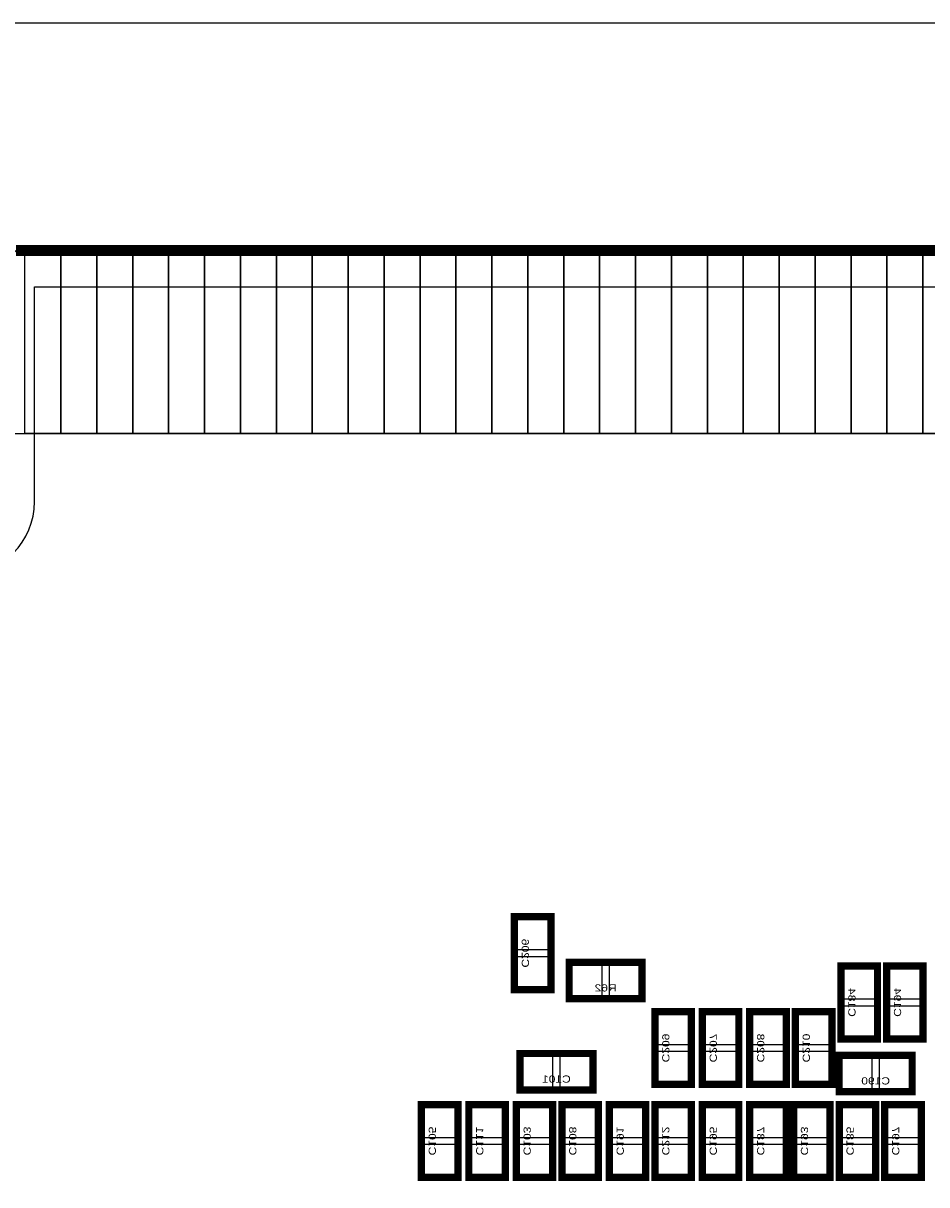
# Model space of a CAD drawing. Extents: x -1.1 to 70.2, y -0.1 to 42.2.
# Tile 4 of 5: x 32.2 to 44.7, y 26 to 42.2. Entities that reach past the tile are written whole.
import ezdxf
from ezdxf.enums import TextEntityAlignment as Align

# ---------------------------------------------------------------- set-up
doc = ezdxf.new("R2010")
doc.units = 0
for name, color, linetype in [('BG_OUTLINE', 12, 'CONTINUOUS'), ('BG_SOLDERMASK_BOTTOM', 232, 'CONTINUOUS'), ('PG_SILKSCREEN_BOTTOM', 150, 'CONTINUOUS'), ('PIN_SOLDERMASK_BOTTOM', 85, 'CONTINUOUS'), ('RD_SILKSCREEN_BOTTOM', 254, 'CONTINUOUS'), ('RKI_ALL', 2, 'CONTINUOUS')]:
    doc.layers.add(name, color=color, linetype=linetype)

msp = doc.modelspace()

# ---------------------------------------------------------------- linework, layer by layer
at = {"layer": 'BG_OUTLINE'}
msp.add_lwpolyline([(68.585791, 38.999922), (32.049999, 38.999922), (31.800013, 38.749935), (31.800013, 35.499929, -1), (30.799989, 35.499929), (30.799989, 38.749935), (30.550002, 38.999922), (1.014197, 38.999922, 0.198907), (0.307111, 38.707035), (0.292887, 38.692836, 0.198912), (0, 37.985725), (0, 20.999933), (1.099998, 20.999933, -0.414221), (1.750009, 20.349921), (1.750009, 17.649927, -0.414212), (1.099998, 16.999941), (0, 16.999941), (0, 1.999996, 0.414214), (1.999996, 0), (67.599992, 0, 0.414214)], format="xyb", dxfattribs=at)
at = {"layer": 'BG_OUTLINE', "const_width": 0.1524}
msp.add_lwpolyline([(32.049999, 38.999922), (68.585791, 38.999922)], dxfattribs=at)
at = {"layer": 'BG_SOLDERMASK_BOTTOM'}
msp.add_lwpolyline([(-1.143, 42.164), (-1.143, 36.449), (70.231, 36.449), (70.231, 42.164)], close=True, dxfattribs=at)
at = {"layer": 'PG_SILKSCREEN_BOTTOM', "const_width": 0.1016}
for points in [[(39.497, 29.718), (39.497, 28.702), (38.989, 28.702), (38.989, 29.718), (39.497, 29.718)], [(39.751, 29.083), (40.767, 29.083), (40.767, 28.575), (39.751, 28.575), (39.751, 29.083)], [(43.535575, 28.0162), (43.535575, 29.0322), (44.043575, 29.0322), (44.043575, 28.0162), (43.535575, 28.0162)], [(44.170575, 28.0162), (44.170575, 29.0322), (44.678575, 29.0322), (44.678575, 28.0162), (44.170575, 28.0162)], [(40.944775, 27.3812), (40.944775, 28.3972), (41.452775, 28.3972), (41.452775, 27.3812), (40.944775, 27.3812)], [(41.605175, 27.3812), (41.605175, 28.3972), (42.113175, 28.3972), (42.113175, 27.3812), (41.605175, 27.3812)], [(42.265575, 27.3812), (42.265575, 28.3972), (42.773575, 28.3972), (42.773575, 27.3812), (42.265575, 27.3812)], [(42.900575, 27.3812), (42.900575, 28.3972), (43.408575, 28.3972), (43.408575, 27.3812), (42.900575, 27.3812)], [(39.0652, 27.813), (40.0812, 27.813), (40.0812, 27.305), (39.0652, 27.305), (39.0652, 27.813)], [(44.5262, 27.279575), (43.5102, 27.279575), (43.5102, 27.787575), (44.5262, 27.787575), (44.5262, 27.279575)], [(38.201625, 27.1018), (38.201625, 26.0858), (37.693625, 26.0858), (37.693625, 27.1018), (38.201625, 27.1018)], [(38.862025, 27.1018), (38.862025, 26.0858), (38.354025, 26.0858), (38.354025, 27.1018), (38.862025, 27.1018)], [(39.5224, 27.1018), (39.5224, 26.0858), (39.0144, 26.0858), (39.0144, 27.1018), (39.5224, 27.1018)], [(40.1574, 27.1018), (40.1574, 26.0858), (39.6494, 26.0858), (39.6494, 27.1018), (40.1574, 27.1018)], [(40.817825, 27.101825), (40.817825, 26.085825), (40.309825, 26.085825), (40.309825, 27.101825), (40.817825, 27.101825)], [(41.452825, 27.1018), (41.452825, 26.0858), (40.944825, 26.0858), (40.944825, 27.1018), (41.452825, 27.1018)], [(42.113225, 27.1018), (42.113225, 26.0858), (41.605225, 26.0858), (41.605225, 27.1018), (42.113225, 27.1018)], [(42.773625, 27.101775), (42.773625, 26.085775), (42.265625, 26.085775), (42.265625, 27.101775), (42.773625, 27.101775)], [(43.383225, 27.101775), (43.383225, 26.085775), (42.875225, 26.085775), (42.875225, 27.101775), (43.383225, 27.101775)], [(44.018225, 27.1018), (44.018225, 26.0858), (43.510225, 26.0858), (43.510225, 27.1018), (44.018225, 27.1018)], [(44.653225, 27.1018), (44.653225, 26.0858), (44.145225, 26.0858), (44.145225, 27.1018), (44.653225, 27.1018)]]:
    msp.add_lwpolyline(points, dxfattribs=at)
at = {"layer": 'PIN_SOLDERMASK_BOTTOM'}
for points in [[(32.675005, 38.999922), (32.675005, 36.449914), (32.175005, 36.449914), (32.175005, 38.999922)], [(33.175003, 38.999922), (33.175003, 36.449914), (32.675005, 36.449914), (32.675005, 38.999922)], [(33.675002, 38.999922), (33.675002, 36.449914), (33.175003, 36.449914), (33.175003, 38.999922)], [(34.175002, 38.999922), (34.175002, 36.449914), (33.675002, 36.449914), (33.675002, 38.999922)], [(34.675, 38.999922), (34.675, 36.449914), (34.175002, 36.449914), (34.175002, 38.999922)], [(35.174999, 38.999922), (35.174999, 36.449914), (34.675, 36.449914), (34.675, 38.999922)], [(35.674998, 38.999922), (35.674998, 36.449914), (35.174999, 36.449914), (35.174999, 38.999922)], [(36.174998, 38.999922), (36.174998, 36.449914), (35.674998, 36.449914), (35.674998, 38.999922)], [(36.674996, 38.999922), (36.674996, 36.449914), (36.174998, 36.449914), (36.174998, 38.999922)], [(37.174996, 38.999922), (37.174996, 36.449914), (36.674996, 36.449914), (36.674996, 38.999922)], [(37.674994, 38.999922), (37.674994, 36.449914), (37.174996, 36.449914), (37.174996, 38.999922)], [(38.174993, 38.999922), (38.174993, 36.449914), (37.674994, 36.449914), (37.674994, 38.999922)], [(38.674993, 38.999922), (38.674993, 36.449914), (38.174993, 36.449914), (38.174993, 38.999922)], [(39.174991, 38.999922), (39.174991, 36.449914), (38.674993, 36.449914), (38.674993, 38.999922)], [(39.674991, 38.999922), (39.674991, 36.449914), (39.174991, 36.449914), (39.174991, 38.999922)], [(40.17499, 38.999922), (40.17499, 36.449914), (39.674991, 36.449914), (39.674991, 38.999922)], [(40.674988, 38.999922), (40.674988, 36.449914), (40.17499, 36.449914), (40.17499, 38.999922)], [(41.174988, 38.999922), (41.174988, 36.449914), (40.674988, 36.449914), (40.674988, 38.999922)], [(41.674986, 38.999922), (41.674986, 36.449914), (41.174988, 36.449914), (41.174988, 38.999922)], [(42.174985, 38.999922), (42.174985, 36.449914), (41.674986, 36.449914), (41.674986, 38.999922)], [(42.674985, 38.999922), (42.674985, 36.449914), (42.174985, 36.449914), (42.174985, 38.999922)], [(43.174983, 38.999922), (43.174983, 36.449914), (42.674985, 36.449914), (42.674985, 38.999922)], [(43.674982, 38.999922), (43.674982, 36.449914), (43.174983, 36.449914), (43.174983, 38.999922)], [(44.175007, 38.999922), (44.175007, 36.449914), (43.675008, 36.449914), (43.675008, 38.999922)], [(44.675006, 38.999922), (44.675006, 36.449914), (44.175007, 36.449914), (44.175007, 38.999922)], [(45.175005, 38.999922), (45.175005, 36.449914), (44.675006, 36.449914), (44.675006, 38.999922)], [(39.468044, 29.710126), (39.017956, 29.710126), (39.017956, 29.260038), (39.468044, 29.260038)], [(39.468044, 29.159962), (39.017956, 29.159962), (39.017956, 28.709874), (39.468044, 28.709874)], [(39.758874, 29.054044), (39.758874, 28.603956), (40.208962, 28.603956), (40.208962, 29.054044)], [(40.309038, 29.054044), (40.309038, 28.603956), (40.759126, 28.603956), (40.759126, 29.054044)], [(43.564531, 28.574238), (44.014619, 28.574238), (44.014619, 29.024326), (43.564531, 29.024326)], [(44.199531, 28.574238), (44.649619, 28.574238), (44.649619, 29.024326), (44.199531, 29.024326)], [(40.973731, 27.939238), (41.423819, 27.939238), (41.423819, 28.389326), (40.973731, 28.389326)], [(41.634131, 27.939238), (42.084219, 27.939238), (42.084219, 28.389326), (41.634131, 28.389326)], [(42.294531, 27.939238), (42.744619, 27.939238), (42.744619, 28.389326), (42.294531, 28.389326)], [(42.929531, 27.939238), (43.379619, 27.939238), (43.379619, 28.389326), (42.929531, 28.389326)], [(43.564531, 28.024074), (44.014619, 28.024074), (44.014619, 28.474162), (43.564531, 28.474162)], [(44.199531, 28.024074), (44.649619, 28.024074), (44.649619, 28.474162), (44.199531, 28.474162)], [(40.973731, 27.389074), (41.423819, 27.389074), (41.423819, 27.839162), (40.973731, 27.839162)], [(41.634131, 27.389074), (42.084219, 27.389074), (42.084219, 27.839162), (41.634131, 27.839162)], [(42.294531, 27.389074), (42.744619, 27.389074), (42.744619, 27.839162), (42.294531, 27.839162)], [(42.929531, 27.389074), (43.379619, 27.389074), (43.379619, 27.839162), (42.929531, 27.839162)], [(39.073074, 27.784044), (39.073074, 27.333956), (39.523162, 27.333956), (39.523162, 27.784044)], [(39.623238, 27.784044), (39.623238, 27.333956), (40.073326, 27.333956), (40.073326, 27.784044)], [(43.968162, 27.308531), (43.968162, 27.758619), (43.518074, 27.758619), (43.518074, 27.308531)], [(44.518326, 27.308531), (44.518326, 27.758619), (44.068238, 27.758619), (44.068238, 27.308531)], [(38.172669, 27.093926), (37.722581, 27.093926), (37.722581, 26.643838), (38.172669, 26.643838)], [(38.833069, 27.093926), (38.382981, 27.093926), (38.382981, 26.643838), (38.833069, 26.643838)], [(39.493444, 27.093926), (39.043356, 27.093926), (39.043356, 26.643838), (39.493444, 26.643838)], [(40.128444, 27.093926), (39.678356, 27.093926), (39.678356, 26.643838), (40.128444, 26.643838)], [(40.788869, 27.093951), (40.338781, 27.093951), (40.338781, 26.643863), (40.788869, 26.643863)], [(41.423869, 27.093926), (40.973781, 27.093926), (40.973781, 26.643838), (41.423869, 26.643838)], [(42.084269, 27.093926), (41.634181, 27.093926), (41.634181, 26.643838), (42.084269, 26.643838)], [(42.744669, 27.093901), (42.294581, 27.093901), (42.294581, 26.643813), (42.744669, 26.643813)], [(43.354269, 27.093901), (42.904181, 27.093901), (42.904181, 26.643813), (43.354269, 26.643813)], [(43.989269, 27.093926), (43.539181, 27.093926), (43.539181, 26.643838), (43.989269, 26.643838)], [(44.624269, 27.093926), (44.174181, 27.093926), (44.174181, 26.643838), (44.624269, 26.643838)], [(38.172669, 26.543762), (37.722581, 26.543762), (37.722581, 26.093674), (38.172669, 26.093674)], [(38.833069, 26.543762), (38.382981, 26.543762), (38.382981, 26.093674), (38.833069, 26.093674)], [(39.493444, 26.543762), (39.043356, 26.543762), (39.043356, 26.093674), (39.493444, 26.093674)], [(40.128444, 26.543762), (39.678356, 26.543762), (39.678356, 26.093674), (40.128444, 26.093674)], [(40.788869, 26.543787), (40.338781, 26.543787), (40.338781, 26.093699), (40.788869, 26.093699)], [(41.423869, 26.543762), (40.973781, 26.543762), (40.973781, 26.093674), (41.423869, 26.093674)], [(42.084269, 26.543762), (41.634181, 26.543762), (41.634181, 26.093674), (42.084269, 26.093674)], [(42.744669, 26.543737), (42.294581, 26.543737), (42.294581, 26.093649), (42.744669, 26.093649)], [(43.354269, 26.543737), (42.904181, 26.543737), (42.904181, 26.093649), (43.354269, 26.093649)], [(43.989269, 26.543762), (43.539181, 26.543762), (43.539181, 26.093674), (43.989269, 26.093674)], [(44.624269, 26.543762), (44.174181, 26.543762), (44.174181, 26.093674), (44.624269, 26.093674)]]:
    msp.add_lwpolyline(points, close=True, dxfattribs=at)
at = {"layer": 'RKI_ALL'}
msp.add_lwpolyline([(67.599992, 0.508), (1.999996, 0.508, -0.414214), (0.508, 1.999996), (0.508, 16.491941), (1.100023, 16.491941, 0.414207), (2.258009, 17.649927), (2.258009, 20.349947, 0.414205), (1.100023, 21.507933), (0.508, 21.507933), (0.508, 37.985751, -0.198803), (0.651967, 38.333502), (0.666166, 38.347675), (0.666318, 38.347828, -0.198902), (1.014197, 38.491922), (30.291989, 38.491922), (30.291989, 35.499929, 1), (32.308013, 35.499929), (32.308013, 38.491922), (68.585791, 38.491922, -0.204222)], format="xyb", dxfattribs=at)

# ---------------------------------------------------------------- texts
at = {"layer": 'RD_SILKSCREEN_BOTTOM', "text_generation_flag": 2, "width": 1.254001}
for s, p in [('C206', (39.0906, 29.21)), ('C184', (43.637175, 28.5242)), ('C194', (44.272175, 28.5242)), ('C209', (41.046375, 27.8892)), ('C207', (41.706775, 27.8892)), ('C208', (42.367175, 27.8892)), ('C210', (43.002175, 27.8892)), ('C105', (37.795225, 26.5938)), ('C111', (38.455625, 26.5938)), ('C103', (39.116, 26.5938)), ('C108', (39.751, 26.5938)), ('C191', (40.411425, 26.593825)), ('C212', (41.046425, 26.5938)), ('C195', (41.706825, 26.5938)), ('C187', (42.367225, 26.593775)), ('C193', (42.976825, 26.593775)), ('C185', (43.611825, 26.5938)), ('C197', (44.246825, 26.5938))]:
    msp.add_text(s, height=0.1, rotation=270, dxfattribs=at).set_placement(p, align=Align.CENTER)
for s, p in [('R62', (40.259, 28.6766)), ('C101', (39.5732, 27.4066)), ('C190', (44.0182, 27.381175))]:
    msp.add_text(s, height=0.1, dxfattribs=at).set_placement(p, align=Align.CENTER)

doc.saveas('drawing.dxf')
